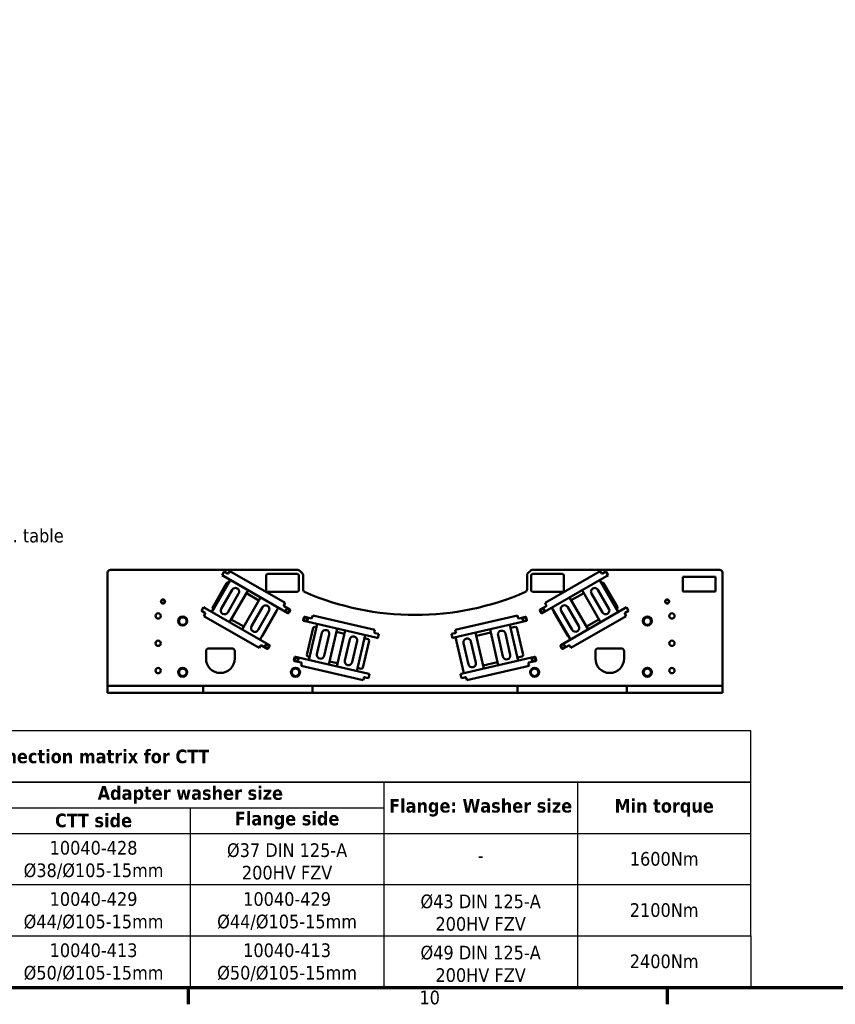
# Model space of a CAD drawing. Header units: millimetres. Extents: x -428974 to 63075, y -12164 to 49045.
# Tile 16 of 131: x 8663 to 17616, y 1320 to 12133. Entities that reach past the tile are written whole.
import ezdxf

# ---------------------------------------------------------------- set-up
doc = ezdxf.new("R2010")
doc.units = ezdxf.units.MM
doc.header["$LTSCALE"] = 75
for name, color, linetype, lineweight in [('Border (ISO)', 7, 'Continuous', 70), ('Sketch Geometry (ISO)', 7, 'Continuous', 25), ('Symbol (ISO)', 7, 'Continuous', 25), ('Visible (ISO)', 7, 'Continuous', 50)]:
    doc.layers.add(name, color=color, linetype=linetype, lineweight=lineweight)
doc.styles.add('Label Text (ISO)', font='tahoma.ttf')
doc.styles.add('Note Text (ISO)', font='tahoma.ttf')
doc.dimstyles.new('Default - Method 1b (ISO)$7', dxfattribs={"dimscale": 75, "dimtxt": 2, "dimasz": 2.5, "dimexe": 3.175, "dimexo": 0, "dimgap": 0.762, "dimtad": 1, "dimtoh": 1, "dimrnd": 1e-08, "dimtxsty": 'Note Text (ISO)', "dimcen": 0.09, "dimdle": 10, "dimclrd": 256, "dimclre": 256, "dimclrt": 256, "dimazin": 2, "dimtfac": 1.75, "dimtmove": 0, "dimatfit": 3, "dimfxl": 1, "dimtolj": 1, "dimlwd": -1, "dimlwe": -1, "dimarcsym": 0})

# ---------------------------------------------------------------- blocks, each defined once
blk = doc.blocks.new('Borders Default Border')
at = {"layer": 'Border (ISO)'}
for p, q in [((140.17, 20), (140.17, 17.6)), ((210.25, 20), (210.25, 17.6))]:
    blk.add_line(p, q, dxfattribs=at)
at = {"layer": 'Border (ISO)', "flags": 128}
blk.add_lwpolyline([(20, 20), (20, 574), (821, 574), (821, 20), (20, 20)], dxfattribs=at)
at = {"layer": 'Border (ISO)', "insert": (174.01, 17.56), "char_height": 2, "attachment_point": 7, "style": 'Label Text (ISO)'}
blk.add_mtext('10', dxfattribs=at)

msp = doc.modelspace()

# ---------------------------------------------------------------- linework, layer by layer
at = {"layer": 'Sketch Geometry (ISO)'}
for p, q in [((16689.8636, 4322.4897), (1497.7633, 4322.4897)), ((16689.8636, 3759.9897), (16689.8636, 4322.4897)), ((16689.8636, 3759.9897), (1497.7633, 3759.9897)), ((1497.7633, 3759.9897), (12660.3227, 3759.9897)), ((12660.3227, 3759.9897), (12660.3227, 2072.4897)), ((12660.3227, 3759.9897), (14785.0727, 3759.9897)), ((14785.0727, 3759.9897), (14785.0727, 1509.9897)), ((14785.0727, 3759.9897), (16689.8636, 3759.9897)), ((16689.8636, 2072.4897), (16689.8636, 3759.9897)), ((8410.8227, 3478.7397), (12660.3227, 3478.7397)), ((10535.5727, 3478.7397), (10535.5727, 3197.4897)), ((1497.7633, 3197.4897), (16689.8636, 3197.4897)), ((10535.5727, 3197.4897), (10535.5727, 2072.4897)), ((8410.8227, 2634.9897), (10535.5727, 2634.9897)), ((10535.5727, 2634.9897), (12660.3227, 2634.9897)), ((12660.3227, 2634.9897), (16689.8636, 2634.9897)), ((1497.7633, 2072.4897), (16689.8636, 2072.4897)), ((1497.7633, 2072.4897), (16689.8636, 2072.4897)), ((10535.5727, 2072.4897), (10535.5727, 1509.9897)), ((12660.3227, 2072.4897), (12660.3227, 1509.9897)), ((16689.8636, 2072.4897), (16689.8636, 1509.9897)), ((16689.8636, 1509.9897), (1497.7633, 1509.9897))]:
    msp.add_line(p, q, dxfattribs=at)
at = {"layer": 'Visible (ISO)'}
for p, q in [((9627.8437, 6061.0405), (9627.8437, 4816.0405)), ((11715.4173, 6091.0405), (9657.8437, 6091.0405)), ((10884.0193, 6031.629), (10907.2693, 6071.8992)), ((10925.4559, 6061.3992), (10907.2693, 6071.8992)), ((10944.9414, 6050.1492), (10925.4559, 6061.3992)), ((10958.9366, 6059.3896), (10955.1866, 6052.8944)), ((10958.9366, 6059.3896), (10969.4366, 6077.5761)), ((11576.0874, 5727.3261), (10969.4366, 6077.5761)), ((11736.6305, 6082.2537), (11764.0569, 6054.8273)), ((14241.6305, 6054.8273), (14269.0569, 6082.2537)), ((14290.2701, 6091.0405), (16347.8437, 6091.0405)), ((15036.2508, 6077.5761), (14429.6, 5727.3261)), ((15036.2508, 6077.5761), (15046.7508, 6059.3896)), ((15050.5008, 6052.8944), (15046.7508, 6059.3896)), ((15080.2315, 6061.3992), (15060.746, 6050.1492)), ((15098.4181, 6071.8992), (15080.2315, 6061.3992)), ((15098.4181, 6071.8992), (15121.6681, 6031.629)), ((16377.8437, 6061.0405), (16377.8437, 4816.0405)), ((10974.3906, 5979.4532), (10771.8906, 5628.7129)), ((10884.0193, 6031.629), (10902.2059, 6021.129)), ((10902.2059, 6021.129), (11606.2845, 5614.629)), ((10953.7044, 5949.8271), (10956.3906, 5948.2763)), ((11367.8437, 5866.0405), (11367.8437, 6031.0405)), ((11382.8437, 6046.0405), (11712.8437, 6046.0405)), ((11727.8437, 6031.0405), (11727.8437, 5866.0405)), ((11772.8437, 6033.6141), (11772.8437, 5875.8138)), ((14232.8437, 6033.6141), (14232.8437, 5875.8138)), ((14277.8437, 5866.0405), (14277.8437, 6031.0405)), ((14292.8437, 6046.0405), (14622.8437, 6046.0405)), ((15103.4815, 6021.129), (14399.4029, 5614.629)), ((14637.8437, 6031.0405), (14637.8437, 5866.0405)), ((15233.5162, 5628.5509), (15031.0162, 5979.2911)), ((15049.0162, 5948.1142), (15051.983, 5949.8271)), ((15103.4815, 6021.129), (15121.6681, 6031.629)), ((15941.6008, 5853.4729), (15941.6008, 6016.0405)), ((15941.6008, 6016.0405), (16302.8437, 6016.0405)), ((16302.8437, 6016.0405), (16302.8437, 5853.4729)), ((10781.714, 5681.9311), (10933.214, 5944.3367)), ((10874.8449, 5664.535), (10994.8449, 5872.3811)), ((10966.7463, 5516.2129), (11169.2463, 5866.9532)), ((11712.8437, 5851.0405), (11382.8437, 5851.0405)), ((14622.8437, 5851.0405), (14292.8437, 5851.0405)), ((14836.1604, 5866.7911), (15038.6604, 5516.0509)), ((15010.5618, 5872.219), (15130.5618, 5664.373)), ((15072.4734, 5944.3367), (15223.9734, 5681.9311)), ((16302.8437, 5853.4729), (15941.6008, 5853.4729)), ((11066.292, 5831.1311), (10946.292, 5623.285)), ((11306.9923, 5787.4255), (11104.4923, 5436.6852)), ((11151.2463, 5835.7763), (11288.9923, 5756.2486)), ((14902.4538, 5437.4119), (14699.9538, 5788.1522)), ((14717.9538, 5756.9753), (14854.1604, 5835.6142)), ((15059.1147, 5623.123), (14939.1147, 5830.969)), ((10658.2693, 5640.6186), (10681.5193, 5680.8888)), ((10658.2693, 5640.6186), (10676.4559, 5630.1186)), ((10676.4559, 5630.1186), (10695.9414, 5618.8686)), ((10699.7059, 5670.3888), (10681.5193, 5680.8888)), ((10699.7059, 5670.3888), (11403.7845, 5263.8888)), ((10789.8906, 5659.8898), (10787.2044, 5661.4407)), ((11207.4466, 5472.5073), (11327.4466, 5680.3534)), ((11398.8937, 5639.1034), (11278.8937, 5431.2573)), ((11299.348, 5324.1852), (11501.848, 5674.9255)), ((11478.81, 5629.3367), (11327.31, 5366.9311)), ((11561.8374, 5702.6444), (11565.5874, 5709.1396)), ((11629.5345, 5654.8992), (11564.5826, 5692.3992)), ((11576.0874, 5727.3261), (11565.5874, 5709.1396)), ((11616.5297, 5617.3742), (11632.2797, 5644.654)), ((14373.4077, 5644.654), (14389.1577, 5617.3742)), ((14441.1048, 5692.3992), (14376.1529, 5654.8992)), ((14440.1, 5709.1396), (14429.6, 5727.3261)), ((14440.1, 5709.1396), (14443.85, 5702.6444)), ((14505.0981, 5675.6522), (14707.5981, 5324.9119)), ((14678.3774, 5366.9311), (14526.8774, 5629.3367)), ((15305.9815, 5670.3888), (14601.9029, 5263.8888)), ((14728.0524, 5431.984), (14608.0524, 5639.8301)), ((14679.4995, 5681.0801), (14799.4995, 5473.234)), ((15218.483, 5661.4407), (15215.5162, 5659.7278)), ((15324.1681, 5680.8888), (15305.9815, 5670.3888)), ((15309.746, 5618.8686), (15329.2315, 5630.1186)), ((15324.1681, 5680.8888), (15347.4181, 5640.6186)), ((15329.2315, 5630.1186), (15347.4181, 5640.6186)), ((10684.4366, 5583.9417), (10694.9366, 5602.1282)), ((10684.4366, 5583.9417), (11291.0874, 5233.6917)), ((10698.6866, 5608.6234), (10694.9366, 5602.1282)), ((11122.4923, 5467.8621), (10984.7463, 5547.3898)), ((11782.3373, 5569.5387), (11775.2513, 5538.846)), ((12573.0348, 5346.9659), (11780.8719, 5529.8511)), ((11864.4099, 5558.288), (11791.3322, 5575.1593)), ((11875.092, 5571.2164), (11873.4048, 5563.9087)), ((11875.092, 5571.2164), (11879.8159, 5591.6782)), ((12562.3622, 5434.1), (11879.8159, 5591.6782)), ((13432.6526, 5346.9659), (14224.8155, 5529.8511)), ((14125.8715, 5591.6782), (13443.3252, 5434.1)), ((14125.8715, 5591.6782), (14130.5954, 5571.2164)), ((14132.2826, 5563.9087), (14130.5954, 5571.2164)), ((14214.3552, 5575.1593), (14141.2775, 5558.288)), ((14230.4361, 5538.846), (14223.3501, 5569.5387)), ((14714.6, 5233.6917), (15321.2508, 5583.9417)), ((15020.6604, 5547.2278), (14884.4538, 5468.5888)), ((15310.7508, 5602.1282), (15307.0008, 5608.6234)), ((15310.7508, 5602.1282), (15321.2508, 5583.9417)), ((11815.9713, 5158.4361), (11884.1315, 5453.6703)), ((11928.9938, 5495.6545), (11837.8887, 5101.0346)), ((11902.1213, 5464.9116), (11920.8956, 5460.5772)), ((12057.1219, 5050.4206), (12148.2271, 5445.0405)), ((12140.1289, 5409.9632), (12227.3929, 5389.8167)), ((12235.4911, 5424.894), (12144.3859, 5030.2741)), ((12555.9511, 5406.3304), (12557.6382, 5413.6382)), ((12562.3622, 5434.1), (12557.6382, 5413.6382)), ((13448.0492, 5413.6382), (13443.3252, 5434.1)), ((13448.0492, 5413.6382), (13449.7363, 5406.3304)), ((13825.8403, 5437.7405), (13916.9455, 5043.1206)), ((14136.1787, 5093.7346), (14045.0735, 5488.3544)), ((14053.1718, 5453.2771), (14103.5661, 5464.9116)), ((14121.5559, 5453.6703), (14189.7161, 5158.4361)), ((11925.871, 5165.3924), (11979.8592, 5399.2412)), ((12060.2448, 5380.6827), (12006.2565, 5146.8339)), ((12232.3683, 5094.6319), (12286.3565, 5328.4807)), ((12366.7421, 5309.9223), (12312.7538, 5076.0735)), ((12363.6192, 4979.6602), (12454.7244, 5374.28)), ((12497.9847, 5311.9511), (12429.8245, 5016.717)), ((12446.6262, 5339.2027), (12486.7434, 5329.9409)), ((12583.495, 5392.2741), (12561.5717, 5397.3355)), ((12573.0348, 5346.9659), (12593.4966, 5342.242)), ((12603.9568, 5387.5502), (12583.495, 5392.2741)), ((12603.9568, 5387.5502), (12593.4966, 5342.242)), ((13422.1924, 5392.2741), (13401.7306, 5387.5502)), ((13412.1908, 5342.242), (13401.7306, 5387.5502)), ((13412.1908, 5342.242), (13432.6526, 5346.9659)), ((13444.1157, 5397.3355), (13422.1924, 5392.2741)), ((13438.3976, 5402.1732), (13449.9261, 5404.8348)), ((13448.2494, 5350.5667), (13539.3545, 4955.9468)), ((13616.6172, 5304.7674), (13670.6055, 5070.9186)), ((13758.5878, 5006.5608), (13667.4826, 5401.1807)), ((13675.5809, 5366.1034), (13833.9385, 5402.6631)), ((13967.8109, 5139.5339), (13913.8226, 5373.3827)), ((13994.2081, 5391.9411), (14048.1964, 5158.0923)), ((10707.8437, 5116.0405), (10707.8437, 5198.5405)), ((10737.8437, 5228.5405), (10992.8437, 5228.5405)), ((11022.8437, 5198.5405), (11022.8437, 5116.0405)), ((11301.5874, 5251.8782), (11291.0874, 5233.6917)), ((11301.5874, 5251.8782), (11305.3374, 5258.3734)), ((11315.5826, 5261.1186), (11380.5345, 5223.6186)), ((11390.7797, 5226.3638), (11406.5297, 5253.6436)), ((13590.22, 5052.3601), (13536.2317, 5286.209)), ((14599.1577, 5253.6436), (14614.9077, 5226.3638)), ((14625.1529, 5223.6186), (14690.1048, 5261.1186)), ((14700.35, 5258.3734), (14704.1, 5251.8782)), ((14714.6, 5233.6917), (14704.1, 5251.8782)), ((14982.8437, 5116.0405), (14982.8437, 5198.5405)), ((15012.8437, 5228.5405), (15267.8437, 5228.5405)), ((15297.8437, 5198.5405), (15297.8437, 5116.0405)), ((11680.7719, 5129.6106), (11673.6859, 5098.918)), ((11679.3065, 5089.923), (11752.3843, 5073.0517)), ((12481.9296, 4952.346), (11689.7668, 5135.2313)), ((11845.9869, 5136.1119), (11827.2126, 5140.4463)), ((12152.4842, 5065.3515), (12065.2202, 5085.498)), ((13523.7578, 4952.346), (14315.9206, 5135.2313)), ((14178.4748, 5140.4463), (14128.0805, 5128.8119)), ((14253.3031, 5073.0517), (14326.3809, 5089.923)), ((14332.0015, 5098.918), (14324.9155, 5129.6106)), ((11751.5938, 5036.2873), (11756.3178, 5056.749)), ((11751.5938, 5036.2873), (12434.1401, 4878.709)), ((11758.0049, 5064.0568), (11756.3178, 5056.749)), ((12411.8347, 5005.4757), (12371.7174, 5014.7375)), ((13571.5473, 4878.709), (14254.0936, 5036.2873)), ((13908.8472, 5078.1979), (13750.4896, 5041.6382)), ((14249.3696, 5056.749), (14247.6825, 5064.0568)), ((14249.3696, 5056.749), (14254.0936, 5036.2873)), ((12438.864, 4899.1708), (12434.1401, 4878.709)), ((12438.864, 4899.1708), (12440.5512, 4906.4786)), ((12449.5461, 4912.0992), (12471.4694, 4907.0378)), ((12471.4694, 4907.0378), (12491.9312, 4902.3139)), ((12502.3914, 4947.6221), (12481.9296, 4952.346)), ((12502.3914, 4947.6221), (12491.9312, 4902.3139)), ((13523.7578, 4952.346), (13503.296, 4947.6221)), ((13513.7562, 4902.3139), (13503.296, 4947.6221)), ((13513.7562, 4902.3139), (13534.218, 4907.0378)), ((13534.218, 4907.0378), (13556.1413, 4912.0992)), ((13564.6512, 4907.9061), (13553.1226, 4905.2445)), ((13565.1362, 4906.4786), (13566.8234, 4899.1708)), ((13571.5473, 4878.709), (13566.8234, 4899.1708)), ((9657.8437, 4816.0405), (9627.8437, 4816.0405)), ((9627.8437, 4741.0405), (9627.8437, 4816.0405)), ((9657.8437, 4816.0405), (10317.3768, 4816.0405)), ((10317.3768, 4816.0405), (10344.251, 4816.0405)), ((10344.251, 4816.0405), (10411.4364, 4816.0405)), ((10411.4364, 4816.0405), (10438.3106, 4816.0405)), ((10438.3106, 4816.0405), (10647.8437, 4816.0405)), ((10677.8437, 4816.0405), (10647.8437, 4816.0405)), ((10677.8437, 4816.0405), (10707.8437, 4816.0405)), ((10677.8437, 4741.0405), (10677.8437, 4816.0405)), ((10707.8437, 4816.0405), (11847.8437, 4816.0405)), ((11847.8437, 4816.0405), (11877.8437, 4816.0405)), ((11907.8437, 4816.0405), (11877.8437, 4816.0405)), ((11877.8437, 4741.0405), (11877.8437, 4816.0405)), ((11907.8437, 4816.0405), (14097.8437, 4816.0405)), ((14097.8437, 4816.0405), (14127.8437, 4816.0405)), ((14127.8437, 4741.0405), (14127.8437, 4816.0405)), ((14157.8437, 4816.0405), (14127.8437, 4816.0405)), ((15297.8437, 4816.0405), (14157.8437, 4816.0405)), ((15327.8437, 4816.0405), (15297.8437, 4816.0405)), ((15327.8437, 4741.0405), (15327.8437, 4816.0405)), ((15327.8437, 4816.0405), (15357.8437, 4816.0405)), ((15567.3768, 4816.0405), (15357.8437, 4816.0405)), ((15567.3768, 4816.0405), (15594.251, 4816.0405)), ((15594.251, 4816.0405), (15661.4364, 4816.0405)), ((15661.4364, 4816.0405), (15688.3106, 4816.0405)), ((16347.8437, 4816.0405), (15688.3106, 4816.0405)), ((16347.8437, 4816.0405), (16377.8437, 4816.0405)), ((16377.8437, 4741.0405), (16377.8437, 4816.0405)), ((9657.8437, 4741.0405), (9627.8437, 4741.0405)), ((9657.8437, 4741.0405), (10317.3768, 4741.0405)), ((10344.251, 4741.0405), (10317.3768, 4741.0405)), ((10411.4364, 4741.0405), (10344.251, 4741.0405)), ((10438.3106, 4741.0405), (10411.4364, 4741.0405)), ((10438.3106, 4741.0405), (10647.8437, 4741.0405)), ((10677.8437, 4741.0405), (10647.8437, 4741.0405)), ((10677.8437, 4741.0405), (10707.8437, 4741.0405)), ((10707.8437, 4741.0405), (11847.8437, 4741.0405)), ((11847.8437, 4741.0405), (11877.8437, 4741.0405)), ((11907.8437, 4741.0405), (11877.8437, 4741.0405)), ((11907.8437, 4741.0405), (14097.8437, 4741.0405)), ((14097.8437, 4741.0405), (14127.8437, 4741.0405)), ((14157.8437, 4741.0405), (14127.8437, 4741.0405)), ((15297.8437, 4741.0405), (14157.8437, 4741.0405)), ((15327.8437, 4741.0405), (15297.8437, 4741.0405)), ((15327.8437, 4741.0405), (15357.8437, 4741.0405)), ((15567.3768, 4741.0405), (15357.8437, 4741.0405)), ((15594.251, 4741.0405), (15567.3768, 4741.0405)), ((15661.4364, 4741.0405), (15594.251, 4741.0405)), ((15688.3106, 4741.0405), (15661.4364, 4741.0405)), ((16347.8437, 4741.0405), (15688.3106, 4741.0405)), ((16347.8437, 4741.0405), (16377.8437, 4741.0405))]:
    msp.add_line(p, q, dxfattribs=at)
for centre, radius in [((10235.3437, 5744.009), 22.5), ((10235.3437, 5744.009), 21.375), ((15770.3437, 5744.009), 22.5), ((15770.3437, 5744.009), 21.375), ((11604.2696, 5642.6391), 22.5), ((11604.2696, 5642.6391), 21.375), ((14401.4178, 5642.6391), 22.5), ((14401.4178, 5642.6391), 21.375), ((10182.8437, 5584.7905), 29.25), ((10452.8437, 5528.5405), 49.5), ((11801.4484, 5548.9623), 22.5), ((11801.4484, 5548.9623), 21.375), ((14204.239, 5548.9623), 22.5), ((14204.239, 5548.9623), 21.375), ((15552.8437, 5528.5405), 49.5), ((15822.8437, 5584.7905), 29.25), ((10182.8437, 5284.7905), 29.25), ((15822.8437, 5284.7905), 29.25), ((11378.5196, 5251.6287), 22.5), ((11378.5196, 5251.6287), 21.375), ((14627.1678, 5251.6287), 22.5), ((14627.1678, 5251.6287), 21.375), ((11699.883, 5109.0342), 22.5), ((11699.883, 5109.0342), 21.375), ((14305.8044, 5109.0342), 22.5), ((14305.8044, 5109.0342), 21.375), ((10182.8437, 4984.7905), 29.25), ((10452.8437, 4966.0405), 49.5), ((11690.3437, 4966.0405), 49.5), ((14315.3437, 4966.0405), 49.5), ((15552.8437, 4966.0405), 49.5), ((15822.8437, 4984.7905), 29.25)]:
    msp.add_circle(centre, radius, dxfattribs=at)
for centre, radius, start, end in [((9657.8437, 6061.0405), 30, 90, 180), ((11715.4173, 6061.0405), 30, 45, 90), ((14290.2701, 6061.0405), 30, 90, 135), ((16347.8437, 6061.0405), 30, 0, 90), ((10946.2044, 5936.8367), 15, 60, 150), ((10948.6914, 6056.6444), 7.5, 240, 330), ((11382.8437, 6031.0405), 15, 90, 180), ((11712.8437, 6031.0405), 15, 0, 90), ((11742.8437, 6033.6141), 30, 0, 45), ((14262.8437, 6033.6141), 30, 135, 180), ((14292.8437, 6031.0405), 15, 90, 180), ((14622.8437, 6031.0405), 15, 0, 90), ((15056.996, 6056.6444), 7.5, 210, 300), ((15059.483, 5936.8367), 15, 30, 120), ((11030.5684, 5851.7561), 41.25, 330, 150), ((11382.8437, 5866.0405), 15, 180, 270), ((11712.8437, 5866.0405), 15, 270, 0), ((11802.8437, 5875.8138), 30, 180, 246.48416565), ((13002.8437, 8633.5405), 3037.5, 246.48416565, 293.51583435), ((14202.8437, 5875.8138), 30, 293.51583435, 0), ((14292.8437, 5866.0405), 15, 180, 270), ((14622.8437, 5866.0405), 15, 270, 0), ((14974.8383, 5851.594), 41.25, 30, 210), ((10235.3437, 5744.009), 18, 129.89856352, 189.89856352), ((10235.3437, 5744.009), 18, 189.89856352, 249.89856352), ((10235.3437, 5744.009), 18, 69.89856352, 129.89856352), ((10235.3437, 5744.009), 18, 9.89856352, 69.89856352), ((10235.3437, 5744.009), 18, 309.89856352, 9.89856352), ((15770.3437, 5744.009), 18, 129.89856352, 189.89856352), ((15770.3437, 5744.009), 18, 189.89856352, 249.89856352), ((15770.3437, 5744.009), 18, 69.89856352, 129.89856352), ((15770.3437, 5744.009), 18, 9.89856352, 69.89856352), ((15770.3437, 5744.009), 18, 309.89856352, 9.89856352), ((10235.3437, 5744.009), 18, 249.89856352, 309.89856352), ((10794.7044, 5674.4311), 15, 150, 240), ((10910.5684, 5643.91), 41.25, 150, 330), ((11363.1702, 5659.7284), 41.25, 330, 150), ((11465.8197, 5636.8367), 15, 330, 5.85782001), ((11568.3326, 5698.8944), 7.5, 150, 240), ((11604.2696, 5642.6391), 18, 154.13355989, 214.13355989), ((11604.2696, 5642.6391), 18, 94.13355989, 154.13355989), ((11604.2696, 5642.6391), 18, 214.13355989, 274.13355989), ((11604.2696, 5642.6391), 18, 34.13355989, 94.13355989), ((11604.2696, 5642.6391), 18, 274.13355989, 334.13355989), ((11604.2696, 5642.6391), 18, 334.13355989, 34.13355989), ((11625.7845, 5648.404), 7.5, 330, 60), ((14379.9029, 5648.404), 7.5, 120, 210), ((14401.4178, 5642.6391), 18, 179.15165056, 239.15165056), ((14401.4178, 5642.6391), 18, 119.15165056, 179.15165056), ((14401.4178, 5642.6391), 18, 239.15165056, 299.15165056), ((14401.4178, 5642.6391), 18, 59.15165056, 119.15165056), ((14401.4178, 5642.6391), 18, 299.15165056, 359.15165056), ((14401.4178, 5642.6391), 18, 359.15165056, 59.15165056), ((14437.3548, 5698.8944), 7.5, 300, 30), ((14539.8677, 5636.8367), 15, 165.52703772, 210), ((14643.7759, 5660.4551), 41.25, 30, 210), ((15094.8383, 5643.748), 41.25, 210, 30), ((15210.983, 5674.4311), 15, 300, 30), ((15770.3437, 5744.009), 18, 249.89856352, 309.89856352), ((10452.8437, 5528.5405), 47.625, 120.01333295, 179.98666705), ((10452.8437, 5528.5405), 47.625, 180.01333295, 239.98666705), ((10452.8437, 5528.5405), 41.25, 150, 210), ((10452.8437, 5528.5405), 41.25, 90, 150), ((10452.8437, 5528.5405), 47.625, 60.01333295, 119.98666705), ((10452.8437, 5528.5405), 41.25, 30, 90), ((10452.8437, 5528.5405), 47.625, 0.01333295, 59.98666705), ((10452.8437, 5528.5405), 47.625, 300.01333295, 359.98666705), ((10452.8437, 5528.5405), 41.25, 330, 30), ((10692.1914, 5612.3734), 7.5, 330, 60), ((11610.0345, 5621.1242), 7.5, 240, 330), ((11782.5591, 5537.1589), 7.5, 167, 257), ((11789.645, 5567.8516), 7.5, 77, 167), ((11801.4484, 5548.9623), 18, 130.14395359, 190.14395359), ((11801.4484, 5548.9623), 18, 190.14395359, 250.14395359), ((11801.4484, 5548.9623), 18, 70.14395359, 130.14395359), ((11801.4484, 5548.9623), 18, 250.14395359, 310.14395359), ((11801.4484, 5548.9623), 18, 10.14395359, 70.14395359), ((11801.4484, 5548.9623), 18, 310.14395359, 10.14395359), ((11866.0971, 5565.5958), 7.5, 257, 347), ((14139.5903, 5565.5958), 7.5, 193, 283), ((14204.239, 5548.9623), 18, 172.49968518, 232.49968518), ((14204.239, 5548.9623), 18, 112.49968518, 172.49968518), ((14204.239, 5548.9623), 18, 232.49968518, 292.49968518), ((14204.239, 5548.9623), 18, 52.49968518, 112.49968518), ((14204.239, 5548.9623), 18, 292.49968518, 352.49968518), ((14216.0424, 5567.8516), 7.5, 13, 103), ((14204.239, 5548.9623), 18, 352.49968518, 52.49968518), ((14223.1283, 5537.1589), 7.5, 283, 13), ((14395.6529, 5621.1242), 7.5, 210, 300), ((15313.496, 5612.3734), 7.5, 120, 210), ((15552.8437, 5528.5405), 47.625, 120.01333295, 179.98666705), ((15552.8437, 5528.5405), 47.625, 180.01333295, 239.98666705), ((15552.8437, 5528.5405), 41.25, 150, 210), ((15552.8437, 5528.5405), 41.25, 90, 150), ((15552.8437, 5528.5405), 47.625, 60.01333295, 119.98666705), ((15552.8437, 5528.5405), 41.25, 30, 90), ((15552.8437, 5528.5405), 47.625, 0.01333295, 59.98666705), ((15552.8437, 5528.5405), 47.625, 300.01333295, 359.98666705), ((15552.8437, 5528.5405), 41.25, 330, 30), ((10452.8437, 5528.5405), 41.25, 210, 270), ((10452.8437, 5528.5405), 47.625, 240.01333295, 299.98666705), ((10452.8437, 5528.5405), 41.25, 270, 330), ((11243.1702, 5451.8823), 41.25, 150, 330), ((11898.7471, 5450.296), 15, 77, 167), ((12020.052, 5389.962), 41.25, 347, 167), ((13452.7421, 5397.7876), 15, 106.84950047, 163), ((13954.0154, 5382.6619), 41.25, 13, 193), ((14106.9403, 5450.296), 15, 13, 103), ((14763.7759, 5452.609), 41.25, 210, 30), ((15552.8437, 5528.5405), 41.25, 210, 270), ((15552.8437, 5528.5405), 47.625, 240.01333295, 299.98666705), ((15552.8437, 5528.5405), 41.25, 270, 330), ((11314.3197, 5374.4311), 15, 294.14217999, 330), ((12326.5493, 5319.2015), 41.25, 347, 167), ((12483.3691, 5315.3254), 15, 347, 77), ((12563.2588, 5404.6433), 7.5, 167, 257), ((13452.7421, 5397.7876), 15, 163, 187.26082953), ((13442.4286, 5404.6433), 7.5, 283, 13), ((13576.4245, 5295.4882), 41.25, 13, 193), ((14691.3677, 5374.4311), 15, 210, 254.47296228), ((10737.8437, 5198.5405), 30, 90, 180), ((10992.8437, 5198.5405), 30, 0, 90), ((11311.8326, 5254.6234), 7.5, 60, 150), ((11378.5196, 5251.6287), 18, 154.13355989, 214.13355989), ((11378.5196, 5251.6287), 18, 94.13355989, 154.13355989), ((11378.5196, 5251.6287), 18, 214.13355989, 274.13355989), ((11378.5196, 5251.6287), 18, 34.13355989, 94.13355989), ((11378.5196, 5251.6287), 18, 274.13355989, 334.13355989), ((11384.2845, 5230.1138), 7.5, 240, 330), ((11378.5196, 5251.6287), 18, 334.13355989, 34.13355989), ((11400.0345, 5257.3936), 7.5, 330, 60), ((14605.6529, 5257.3936), 7.5, 120, 210), ((14627.1678, 5251.6287), 18, 179.15165056, 239.15165056), ((14627.1678, 5251.6287), 18, 119.15165056, 179.15165056), ((14621.4029, 5230.1138), 7.5, 210, 300), ((14627.1678, 5251.6287), 18, 239.15165056, 299.15165056), ((14627.1678, 5251.6287), 18, 59.15165056, 119.15165056), ((14627.1678, 5251.6287), 18, 299.15165056, 359.15165056), ((14627.1678, 5251.6287), 18, 359.15165056, 59.15165056), ((14693.8548, 5254.6234), 7.5, 30, 120), ((15012.8437, 5198.5405), 30, 90, 180), ((15267.8437, 5198.5405), 30, 0, 90), ((10865.3437, 5116.0405), 157.5, 180, 0), ((11680.9937, 5097.2308), 7.5, 167, 257), ((11688.0796, 5127.9235), 7.5, 77, 167), ((11699.883, 5109.0342), 18, 130.14395359, 190.14395359), ((11699.883, 5109.0342), 18, 190.14395359, 250.14395359), ((11699.883, 5109.0342), 18, 70.14395359, 130.14395359), ((11699.883, 5109.0342), 18, 250.14395359, 310.14395359), ((11699.883, 5109.0342), 18, 10.14395359, 70.14395359), ((11699.883, 5109.0342), 18, 310.14395359, 10.14395359), ((11830.5869, 5155.0619), 15, 167, 257), ((11966.0638, 5156.1132), 41.25, 167, 347), ((12272.561, 5085.3527), 41.25, 167, 347), ((14008.0036, 5148.8131), 41.25, 193, 13), ((14175.1005, 5155.0619), 15, 283, 13), ((14305.8044, 5109.0342), 18, 172.49968518, 232.49968518), ((14305.8044, 5109.0342), 18, 112.49968518, 172.49968518), ((14305.8044, 5109.0342), 18, 232.49968518, 292.49968518), ((14305.8044, 5109.0342), 18, 52.49968518, 112.49968518), ((14305.8044, 5109.0342), 18, 292.49968518, 352.49968518), ((14317.6078, 5127.9235), 7.5, 13, 103), ((14305.8044, 5109.0342), 18, 352.49968518, 52.49968518), ((14324.6937, 5097.2308), 7.5, 283, 13), ((15140.3437, 5116.0405), 157.5, 180, 0), ((10452.8437, 4966.0405), 47.625, 120.01333295, 179.98666705), ((10452.8437, 4966.0405), 41.25, 150, 210), ((10452.8437, 4966.0405), 41.25, 90, 150), ((10452.8437, 4966.0405), 47.625, 60.01333295, 119.98666705), ((10452.8437, 4966.0405), 41.25, 30, 90), ((10452.8437, 4966.0405), 47.625, 0.01333295, 59.98666705), ((10452.8437, 4966.0405), 41.25, 330, 30), ((11690.3437, 4966.0405), 47.625, 120.01333295, 179.98666705), ((11690.3437, 4966.0405), 41.25, 150, 210), ((11690.3437, 4966.0405), 41.25, 90, 150), ((11690.3437, 4966.0405), 47.625, 60.01333295, 119.98666705), ((11690.3437, 4966.0405), 41.25, 30, 90), ((11690.3437, 4966.0405), 47.625, 0.01333295, 59.98666705), ((11690.3437, 4966.0405), 41.25, 330, 30), ((11750.6972, 5065.7439), 7.5, 347, 77), ((12415.2089, 5020.0912), 15, 257, 347), ((13630.4127, 5061.6394), 41.25, 193, 13), ((14254.9902, 5065.7439), 7.5, 103, 193), ((14315.3437, 4966.0405), 47.625, 120.01333295, 179.98666705), ((14315.3437, 4966.0405), 41.25, 150, 210), ((14315.3437, 4966.0405), 41.25, 90, 150), ((14315.3437, 4966.0405), 47.625, 60.01333295, 119.98666705), ((14315.3437, 4966.0405), 41.25, 30, 90), ((14315.3437, 4966.0405), 47.625, 0.01333295, 59.98666705), ((14315.3437, 4966.0405), 41.25, 330, 30), ((15552.8437, 4966.0405), 47.625, 120.01333295, 179.98666705), ((15552.8437, 4966.0405), 41.25, 150, 210), ((15552.8437, 4966.0405), 41.25, 90, 150), ((15552.8437, 4966.0405), 47.625, 60.01333295, 119.98666705), ((15552.8437, 4966.0405), 41.25, 30, 90), ((15552.8437, 4966.0405), 47.625, 0.01333295, 59.98666705), ((15552.8437, 4966.0405), 41.25, 330, 30), ((10452.8437, 4966.0405), 47.625, 180.01333295, 239.98666705), ((10452.8437, 4966.0405), 41.25, 210, 270), ((10452.8437, 4966.0405), 47.625, 240.01333295, 299.98666705), ((10452.8437, 4966.0405), 41.25, 270, 330), ((10452.8437, 4966.0405), 47.625, 300.01333295, 359.98666705), ((11690.3437, 4966.0405), 47.625, 180.01333295, 239.98666705), ((11690.3437, 4966.0405), 41.25, 210, 270), ((11690.3437, 4966.0405), 47.625, 240.01333295, 299.98666705), ((11690.3437, 4966.0405), 41.25, 270, 330), ((11690.3437, 4966.0405), 47.625, 300.01333295, 359.98666705), ((12447.8589, 4904.7915), 7.5, 77, 167), ((13564.0929, 4915.4745), 15, 198.73917048, 223), ((13564.0929, 4915.4745), 15, 223, 279.15049953), ((13557.8285, 4904.7915), 7.5, 13, 103), ((14315.3437, 4966.0405), 47.625, 180.01333295, 239.98666705), ((14315.3437, 4966.0405), 41.25, 210, 270), ((14315.3437, 4966.0405), 47.625, 240.01333295, 299.98666705), ((14315.3437, 4966.0405), 41.25, 270, 330), ((14315.3437, 4966.0405), 47.625, 300.01333295, 359.98666705), ((15552.8437, 4966.0405), 47.625, 180.01333295, 239.98666705), ((15552.8437, 4966.0405), 41.25, 210, 270), ((15552.8437, 4966.0405), 47.625, 240.01333295, 299.98666705), ((15552.8437, 4966.0405), 41.25, 270, 330), ((15552.8437, 4966.0405), 47.625, 300.01333295, 359.98666705)]:
    msp.add_arc(centre, radius, start, end, dxfattribs=at)
for points in [[(10215.8252, 5751.1523), (10220.0978, 5754.7246), (10223.798, 5757.8183)], [(10217.6117, 5740.9147), (10216.7825, 5745.666), (10215.8252, 5751.1523)], [(10219.3981, 5730.6771), (10218.4408, 5736.1634), (10217.6117, 5740.9147)], [(10223.798, 5757.8183), (10227.4981, 5760.9119), (10231.7707, 5764.4842)], [(10231.7707, 5764.4842), (10237.0007, 5762.5701), (10241.53, 5760.9125)], [(10241.53, 5760.9125), (10246.0593, 5759.2549), (10251.2893, 5757.3409)], [(10254.8622, 5736.8657), (10250.5896, 5733.2934), (10246.8894, 5730.1997)], [(10251.2893, 5757.3409), (10252.2466, 5751.8546), (10253.0757, 5747.1033)], [(10253.0757, 5747.1033), (10253.9049, 5742.352), (10254.8622, 5736.8657)], [(15750.8252, 5751.1523), (15755.0978, 5754.7246), (15758.798, 5757.8183)], [(15752.6117, 5740.9147), (15751.7825, 5745.666), (15750.8252, 5751.1523)], [(15754.3981, 5730.6771), (15753.4408, 5736.1634), (15752.6117, 5740.9147)], [(15758.798, 5757.8183), (15762.4981, 5760.9119), (15766.7707, 5764.4842)], [(15766.7707, 5764.4842), (15772.0007, 5762.5701), (15776.53, 5760.9125)], [(15776.53, 5760.9125), (15781.0593, 5759.2549), (15786.2893, 5757.3409)], [(15789.8622, 5736.8657), (15785.5896, 5733.2934), (15781.8894, 5730.1997)], [(15786.2893, 5757.3409), (15787.2466, 5751.8546), (15788.0757, 5747.1033)], [(15788.0757, 5747.1033), (15788.9049, 5742.352), (15789.8622, 5736.8657)], [(10229.1574, 5727.1055), (10224.6281, 5728.7631), (10219.3981, 5730.6771)], [(10238.9167, 5723.5338), (10233.6867, 5725.4478), (10229.1574, 5727.1055)], [(10246.8894, 5730.1997), (10243.1893, 5727.1061), (10238.9167, 5723.5338)], [(11583.5391, 5641.1409), (11585.9688, 5646.1522), (11588.073, 5650.4921)], [(11589.3705, 5632.5389), (11586.6641, 5636.5311), (11583.5391, 5641.1409)], [(11588.073, 5650.4921), (11590.1772, 5654.832), (11592.6069, 5659.8432)], [(11595.2018, 5623.9369), (11592.0768, 5628.5467), (11589.3705, 5632.5389)], [(11592.6069, 5659.8432), (11598.1616, 5660.2447), (11602.9722, 5660.5923)], [(11605.5671, 5624.686), (11600.7566, 5624.3383), (11595.2018, 5623.9369)], [(11602.9722, 5660.5923), (11607.7827, 5660.94), (11613.3374, 5661.3414)], [(11615.9324, 5625.4351), (11610.3776, 5625.0336), (11605.5671, 5624.686)], [(11613.3374, 5661.3414), (11616.4625, 5656.7316), (11619.1688, 5652.7394)], [(11620.4663, 5634.7862), (11618.3621, 5630.4463), (11615.9324, 5625.4351)], [(11619.1688, 5652.7394), (11621.8751, 5648.7471), (11625.0002, 5644.1373)], [(11625.0002, 5644.1373), (11622.5705, 5639.1261), (11620.4663, 5634.7862)], [(14383.2659, 5632.5145), (14383.3483, 5638.0831), (14383.4197, 5642.9056)], [(14392.188, 5627.1856), (14388.0472, 5629.6588), (14383.2659, 5632.5145)], [(14383.4197, 5642.9056), (14383.4912, 5647.7282), (14383.5736, 5653.2968)], [(14383.5736, 5653.2968), (14388.4374, 5656.0097), (14392.6496, 5658.3591)], [(14401.11, 5621.8568), (14396.3287, 5624.7125), (14392.188, 5627.1856)], [(14392.6496, 5658.3591), (14396.8617, 5660.7086), (14401.7255, 5663.4215)], [(14410.186, 5626.9191), (14405.9738, 5624.5697), (14401.11, 5621.8568)], [(14401.7255, 5663.4215), (14406.5068, 5660.5658), (14410.6476, 5658.0926)], [(14419.2619, 5631.9815), (14414.3981, 5629.2686), (14410.186, 5626.9191)], [(14410.6476, 5658.0926), (14414.7883, 5655.6195), (14419.5697, 5652.7638)], [(14419.4158, 5642.3726), (14419.3444, 5637.5501), (14419.2619, 5631.9815)], [(14419.5697, 5652.7638), (14419.4872, 5647.1952), (14419.4158, 5642.3726)], [(15764.1574, 5727.1055), (15759.6281, 5728.7631), (15754.3981, 5730.6771)], [(15773.9167, 5723.5338), (15768.6867, 5725.4478), (15764.1574, 5727.1055)], [(15781.8894, 5730.1997), (15778.1893, 5727.1061), (15773.9167, 5723.5338)], [(10405.2123, 5528.5405), (10411.5937, 5539.5934), (10417.1202, 5549.1655)], [(10417.1202, 5507.9155), (10411.5937, 5517.4876), (10405.2123, 5528.5405)], [(10417.1202, 5549.1655), (10422.6466, 5558.7376), (10429.028, 5569.7905)], [(10429.028, 5569.7905), (10441.7908, 5569.7905), (10452.8437, 5569.7905)], [(10452.8437, 5569.7905), (10463.8966, 5569.7905), (10476.6594, 5569.7905)], [(10476.6594, 5569.7905), (10483.0408, 5558.7376), (10488.5672, 5549.1655)], [(10488.5672, 5549.1655), (10494.0937, 5539.5934), (10500.4751, 5528.5405)], [(10500.4751, 5528.5405), (10494.0937, 5517.4876), (10488.5672, 5507.9155)], [(11781.8994, 5556.0219), (11786.1567, 5559.6125), (11789.8436, 5562.7219)], [(11783.7298, 5545.7921), (11782.8803, 5550.5398), (11781.8994, 5556.0219)], [(11785.5601, 5535.5622), (11784.5792, 5541.0444), (11783.7298, 5545.7921)], [(11795.3345, 5532.0324), (11790.7982, 5533.6706), (11785.5601, 5535.5622)], [(11789.8436, 5562.7219), (11793.5305, 5565.8314), (11797.7878, 5569.422)], [(11805.109, 5528.5025), (11799.8709, 5530.3942), (11795.3345, 5532.0324)], [(11797.7878, 5569.422), (11803.0259, 5567.5303), (11807.5622, 5565.8921)], [(11813.0532, 5535.2026), (11809.3663, 5532.0931), (11805.109, 5528.5025)], [(11807.5622, 5565.8921), (11812.0986, 5564.2539), (11817.3367, 5562.3623)], [(11820.9973, 5541.9026), (11816.7401, 5538.3121), (11813.0532, 5535.2026)], [(11817.3367, 5562.3623), (11818.3176, 5556.8801), (11819.167, 5552.1325)], [(11819.167, 5552.1325), (11820.0165, 5547.3848), (11820.9973, 5541.9026)], [(14185.0365, 5541.0084), (14185.7635, 5546.53), (14186.393, 5551.3118)], [(14193.2812, 5534.682), (14189.4548, 5537.6181), (14185.0365, 5541.0084)], [(14186.393, 5551.3118), (14187.0226, 5556.0936), (14187.7495, 5561.6152)], [(14187.7495, 5561.6152), (14192.8948, 5563.7464), (14197.3508, 5565.5921)], [(14201.526, 5528.3555), (14197.1076, 5531.7458), (14193.2812, 5534.682)], [(14197.3508, 5565.5921), (14201.8068, 5567.4378), (14206.9521, 5569.569)], [(14211.1272, 5532.3324), (14206.6713, 5530.4867), (14201.526, 5528.3555)], [(14206.9521, 5569.569), (14211.3704, 5566.1787), (14215.1968, 5563.2426)], [(14220.7285, 5536.3093), (14215.5832, 5534.1781), (14211.1272, 5532.3324)], [(14215.1968, 5563.2426), (14219.0232, 5560.3064), (14223.4415, 5556.9161)], [(14222.085, 5546.6127), (14221.4554, 5541.8309), (14220.7285, 5536.3093)], [(14223.4415, 5556.9161), (14222.7146, 5551.3945), (14222.085, 5546.6127)], [(15505.2123, 5528.5405), (15511.5937, 5539.5934), (15517.1202, 5549.1655)], [(15517.1202, 5507.9155), (15511.5937, 5517.4876), (15505.2123, 5528.5405)], [(15517.1202, 5549.1655), (15522.6466, 5558.7376), (15529.028, 5569.7905)], [(15529.028, 5569.7905), (15541.7908, 5569.7905), (15552.8437, 5569.7905)], [(15552.8437, 5569.7905), (15563.8966, 5569.7905), (15576.6594, 5569.7905)], [(15576.6594, 5569.7905), (15583.0408, 5558.7376), (15588.5672, 5549.1655)], [(15588.5672, 5549.1655), (15594.0937, 5539.5934), (15600.4751, 5528.5405)], [(15600.4751, 5528.5405), (15594.0937, 5517.4876), (15588.5672, 5507.9155)], [(10429.028, 5487.2905), (10422.6466, 5498.3434), (10417.1202, 5507.9155)], [(10452.8437, 5487.2905), (10441.7908, 5487.2905), (10429.028, 5487.2905)], [(10476.6594, 5487.2905), (10463.8966, 5487.2905), (10452.8437, 5487.2905)], [(10488.5672, 5507.9155), (10483.0408, 5498.3434), (10476.6594, 5487.2905)], [(15529.028, 5487.2905), (15522.6466, 5498.3434), (15517.1202, 5507.9155)], [(15552.8437, 5487.2905), (15541.7908, 5487.2905), (15529.028, 5487.2905)], [(15576.6594, 5487.2905), (15563.8966, 5487.2905), (15552.8437, 5487.2905)], [(15588.5672, 5507.9155), (15583.0408, 5498.3434), (15576.6594, 5487.2905)], [(11357.7891, 5250.1305), (11360.2188, 5255.1417), (11362.323, 5259.4816)], [(11363.6205, 5241.5284), (11360.9141, 5245.5207), (11357.7891, 5250.1305)], [(11362.323, 5259.4816), (11364.4272, 5263.8215), (11366.8569, 5268.8327)], [(11369.4518, 5232.9264), (11366.3268, 5237.5362), (11363.6205, 5241.5284)], [(11366.8569, 5268.8327), (11372.4116, 5269.2342), (11377.2222, 5269.5818)], [(11379.8171, 5233.6755), (11375.0066, 5233.3278), (11369.4518, 5232.9264)], [(11377.2222, 5269.5818), (11382.0327, 5269.9295), (11387.5874, 5270.3309)], [(11390.1824, 5234.4246), (11384.6276, 5234.0231), (11379.8171, 5233.6755)], [(11387.5874, 5270.3309), (11390.7125, 5265.7211), (11393.4188, 5261.7289)], [(11394.7163, 5243.7757), (11392.6121, 5239.4358), (11390.1824, 5234.4246)], [(11393.4188, 5261.7289), (11396.1251, 5257.7367), (11399.2502, 5253.1269)], [(11399.2502, 5253.1269), (11396.8205, 5248.1156), (11394.7163, 5243.7757)], [(14609.0159, 5241.504), (14609.0983, 5247.0726), (14609.1697, 5251.8952)], [(14617.938, 5236.1752), (14613.7972, 5238.6483), (14609.0159, 5241.504)], [(14609.1697, 5251.8952), (14609.2412, 5256.7177), (14609.3236, 5262.2863)], [(14609.3236, 5262.2863), (14614.1874, 5264.9992), (14618.3996, 5267.3487)], [(14626.86, 5230.8463), (14622.0787, 5233.702), (14617.938, 5236.1752)], [(14618.3996, 5267.3487), (14622.6117, 5269.6981), (14627.4755, 5272.411)], [(14635.936, 5235.9087), (14631.7238, 5233.5592), (14626.86, 5230.8463)], [(14627.4755, 5272.411), (14632.2568, 5269.5553), (14636.3976, 5267.0822)], [(14645.0119, 5240.971), (14640.1481, 5238.2581), (14635.936, 5235.9087)], [(14636.3976, 5267.0822), (14640.5383, 5264.609), (14645.3197, 5261.7533)], [(14645.1658, 5251.3622), (14645.0944, 5246.5396), (14645.0119, 5240.971)], [(14645.3197, 5261.7533), (14645.2372, 5256.1847), (14645.1658, 5251.3622)], [(11680.334, 5116.0938), (11684.5913, 5119.6844), (11688.2782, 5122.7939)], [(11682.1644, 5105.864), (11681.3149, 5110.6117), (11680.334, 5116.0938)], [(11683.9947, 5095.6341), (11683.0138, 5101.1163), (11682.1644, 5105.864)], [(11693.7691, 5092.1043), (11689.2328, 5093.7425), (11683.9947, 5095.6341)], [(11688.2782, 5122.7939), (11691.9651, 5125.9034), (11696.2224, 5129.4939)], [(11703.5436, 5088.5745), (11698.3055, 5090.4661), (11693.7691, 5092.1043)], [(11696.2224, 5129.4939), (11701.4605, 5127.6023), (11705.9968, 5125.9641)], [(11711.4878, 5095.2745), (11707.8009, 5092.165), (11703.5436, 5088.5745)], [(11705.9968, 5125.9641), (11710.5332, 5124.3259), (11715.7713, 5122.4342)], [(11719.4319, 5101.9745), (11715.1747, 5098.384), (11711.4878, 5095.2745)], [(11715.7713, 5122.4342), (11716.7522, 5116.9521), (11717.6016, 5112.2044)], [(11717.6016, 5112.2044), (11718.4511, 5107.4567), (11719.4319, 5101.9745)], [(14286.6019, 5101.0804), (14287.3289, 5106.6019), (14287.9584, 5111.3837)], [(14294.8466, 5094.7539), (14291.0202, 5097.69), (14286.6019, 5101.0804)], [(14287.9584, 5111.3837), (14288.588, 5116.1656), (14289.3149, 5121.6871)], [(14289.3149, 5121.6871), (14294.4602, 5123.8184), (14298.9162, 5125.664)], [(14303.0914, 5088.4274), (14298.673, 5091.8177), (14294.8466, 5094.7539)], [(14298.9162, 5125.664), (14303.3722, 5127.5097), (14308.5175, 5129.641)], [(14312.6926, 5092.4043), (14308.2367, 5090.5586), (14303.0914, 5088.4274)], [(14308.5175, 5129.641), (14312.9358, 5126.2506), (14316.7622, 5123.3145)], [(14322.2939, 5096.3812), (14317.1486, 5094.25), (14312.6926, 5092.4043)], [(14316.7622, 5123.3145), (14320.5886, 5120.3783), (14325.0069, 5116.988)], [(14323.6504, 5106.6846), (14323.0208, 5101.9028), (14322.2939, 5096.3812)], [(14325.0069, 5116.988), (14324.28, 5111.4664), (14323.6504, 5106.6846)], [(10405.2123, 4966.0405), (10411.5937, 4977.0934), (10417.1202, 4986.6655)], [(10417.1202, 4986.6655), (10422.6466, 4996.2376), (10429.028, 5007.2905)], [(10429.028, 5007.2905), (10441.7908, 5007.2905), (10452.8437, 5007.2905)], [(10452.8437, 5007.2905), (10463.8966, 5007.2905), (10476.6594, 5007.2905)], [(10476.6594, 5007.2905), (10483.0408, 4996.2376), (10488.5672, 4986.6655)], [(10488.5672, 4986.6655), (10494.0937, 4977.0934), (10500.4751, 4966.0405)], [(11642.7123, 4966.0405), (11649.0937, 4977.0934), (11654.6202, 4986.6655)], [(11654.6202, 4986.6655), (11660.1466, 4996.2376), (11666.528, 5007.2905)], [(11666.528, 5007.2905), (11679.2908, 5007.2905), (11690.3437, 5007.2905)], [(11690.3437, 5007.2905), (11701.3966, 5007.2905), (11714.1594, 5007.2905)], [(11714.1594, 5007.2905), (11720.5408, 4996.2376), (11726.0672, 4986.6655)], [(11726.0672, 4986.6655), (11731.5937, 4977.0934), (11737.9751, 4966.0405)], [(14267.7123, 4966.0405), (14274.0937, 4977.0934), (14279.6202, 4986.6655)], [(14279.6202, 4986.6655), (14285.1466, 4996.2376), (14291.528, 5007.2905)], [(14291.528, 5007.2905), (14304.2908, 5007.2905), (14315.3437, 5007.2905)], [(14315.3437, 5007.2905), (14326.3966, 5007.2905), (14339.1594, 5007.2905)], [(14339.1594, 5007.2905), (14345.5408, 4996.2376), (14351.0672, 4986.6655)], [(14351.0672, 4986.6655), (14356.5937, 4977.0934), (14362.9751, 4966.0405)], [(15505.2123, 4966.0405), (15511.5937, 4977.0934), (15517.1202, 4986.6655)], [(15517.1202, 4986.6655), (15522.6466, 4996.2376), (15529.028, 5007.2905)], [(15529.028, 5007.2905), (15541.7908, 5007.2905), (15552.8437, 5007.2905)], [(15552.8437, 5007.2905), (15563.8966, 5007.2905), (15576.6594, 5007.2905)], [(15576.6594, 5007.2905), (15583.0408, 4996.2376), (15588.5672, 4986.6655)], [(15588.5672, 4986.6655), (15594.0937, 4977.0934), (15600.4751, 4966.0405)], [(10417.1202, 4945.4155), (10411.5937, 4954.9876), (10405.2123, 4966.0405)], [(10429.028, 4924.7905), (10422.6466, 4935.8434), (10417.1202, 4945.4155)], [(10452.8437, 4924.7905), (10441.7908, 4924.7905), (10429.028, 4924.7905)], [(10476.6594, 4924.7905), (10463.8966, 4924.7905), (10452.8437, 4924.7905)], [(10488.5672, 4945.4155), (10483.0408, 4935.8434), (10476.6594, 4924.7905)], [(10500.4751, 4966.0405), (10494.0937, 4954.9876), (10488.5672, 4945.4155)], [(11654.6202, 4945.4155), (11649.0937, 4954.9876), (11642.7123, 4966.0405)], [(11666.528, 4924.7905), (11660.1466, 4935.8434), (11654.6202, 4945.4155)], [(11690.3437, 4924.7905), (11679.2908, 4924.7905), (11666.528, 4924.7905)], [(11714.1594, 4924.7905), (11701.3966, 4924.7905), (11690.3437, 4924.7905)], [(11726.0672, 4945.4155), (11720.5408, 4935.8434), (11714.1594, 4924.7905)], [(11737.9751, 4966.0405), (11731.5937, 4954.9876), (11726.0672, 4945.4155)], [(14279.6202, 4945.4155), (14274.0937, 4954.9876), (14267.7123, 4966.0405)], [(14291.528, 4924.7905), (14285.1466, 4935.8434), (14279.6202, 4945.4155)], [(14315.3437, 4924.7905), (14304.2908, 4924.7905), (14291.528, 4924.7905)], [(14339.1594, 4924.7905), (14326.3966, 4924.7905), (14315.3437, 4924.7905)], [(14351.0672, 4945.4155), (14345.5408, 4935.8434), (14339.1594, 4924.7905)], [(14362.9751, 4966.0405), (14356.5937, 4954.9876), (14351.0672, 4945.4155)], [(15517.1202, 4945.4155), (15511.5937, 4954.9876), (15505.2123, 4966.0405)], [(15529.028, 4924.7905), (15522.6466, 4935.8434), (15517.1202, 4945.4155)], [(15552.8437, 4924.7905), (15541.7908, 4924.7905), (15529.028, 4924.7905)], [(15576.6594, 4924.7905), (15563.8966, 4924.7905), (15552.8437, 4924.7905)], [(15588.5672, 4945.4155), (15583.0408, 4935.8434), (15576.6594, 4924.7905)], [(15600.4751, 4966.0405), (15594.0937, 4954.9876), (15588.5672, 4945.4155)]]:
    msp.add_rational_spline(points, [1, 1.0379548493, 1], degree=2, dxfattribs=at)

# ---------------------------------------------------------------- block references
at = {"xscale": 75, "yscale": 75, "zscale": 75}
msp.add_blockref('Borders Default Border', (0, 0), dxfattribs=at)

# ---------------------------------------------------------------- texts
at = {"layer": 'Symbol (ISO)', "insert": (6842.0556, 6542.4944), "char_height": 150.000002, "width": 2374.716461, "attachment_point": 1, "style": 'Note Text (ISO)'}
msp.add_mtext('{\\fTahoma|b0|i0;Nut: Min torque acc. table}', dxfattribs=at)
at = {"layer": 'Symbol (ISO)', "char_height": 150.000002, "attachment_point": 5, "style": 'Note Text (ISO)'}
for s, insert in [('\\fTahoma|b1|i0;\\H150.0000;Bolted connection matrix for CTT', (9093.8135, 4041.2397)), ('\\fTahoma|b1|i0;\\H150.0000;Adapter washer size', (10535.5727, 3619.3647)), ('\\fTahoma|b1|i0;\\H150.0000;Flange: Washer size', (13722.6977, 3478.7397)), ('\\fTahoma|b1|i0;\\H150.0000;Min torque', (15737.4682, 3478.7397)), ('\\fTahoma|b1|i0;\\H150.0000;CTT side', (9473.1977, 3338.1147)), ('\\fTahoma|b1|i0;\\H150.0000;Flange side', (11597.9477, 3338.1147)), ('\\fTahoma|b0|i0;-', (13722.6977, 2953.8613)), ('\\fTahoma|b0|i0;1600Nm', (15737.4682, 2916.2397)), ('\\fTahoma|b0|i0;2100Nm', (15737.4682, 2353.7397)), ('\\fTahoma|b0|i0;2400Nm', (15737.4682, 1791.2397))]:
    msp.add_mtext(s, dxfattribs=dict(at, insert=insert))
at = {"layer": 'Symbol (ISO)', "char_height": 150.000002, "attachment_point": 5, "line_spacing_factor": 0.987884, "style": 'Note Text (ISO)'}
for s, insert in [('\\fTahoma|b0|i0;10040-428\\P\\fTahoma|b0|i0;Ø38/Ø105-15mm', (9473.1977, 2905.8264)), ('\\fTahoma|b0|i0;Ø37 DIN 125-A \\P\\fTahoma|b0|i0;200HV FZV', (11597.9477, 2888.2008)), ('\\fTahoma|b0|i0;10040-429\\P\\fTahoma|b0|i0;Ø44/Ø105-15mm', (9473.1977, 2343.448)), ('\\fTahoma|b0|i0;10040-429\\P\\fTahoma|b0|i0;Ø44/Ø105-15mm', (11597.9477, 2343.448)), ('\\fTahoma|b0|i0;Ø43 DIN 125-A \\P\\fTahoma|b0|i0;200HV FZV', (13722.6977, 2325.7008)), ('\\fTahoma|b0|i0;10040-413\\P\\fTahoma|b0|i0;Ø50/Ø105-15mm', (9473.1977, 1780.948)), ('\\fTahoma|b0|i0;10040-413\\P\\fTahoma|b0|i0;Ø50/Ø105-15mm', (11597.9477, 1780.948)), ('\\fTahoma|b0|i0;Ø49 DIN 125-A \\P\\fTahoma|b0|i0;200HV FZV', (13722.6977, 1763.2008))]:
    msp.add_mtext(s, dxfattribs=dict(at, insert=insert))

# ---------------------------------------------------------------- leaders
at = {"layer": 'Symbol (ISO)', "annotation_type": 0, "has_hookline": 1, "hookline_direction": 0}
for points, text_width in [([(5941.3385, 5835.738), (6588.1338, 7215.3487), (6775.6338, 7215.3487)], 1871.0208), ([(6240.7233, 5680.1449), (6597.4056, 6467.4944), (6784.9056, 6467.4944)], 2354.3654)]:
    msp.add_leader(points, dimstyle='Default - Method 1b (ISO)$7', override={"dimtad": 0}, dxfattribs=dict(at, text_width=text_width))

doc.saveas('drawing.dxf')
